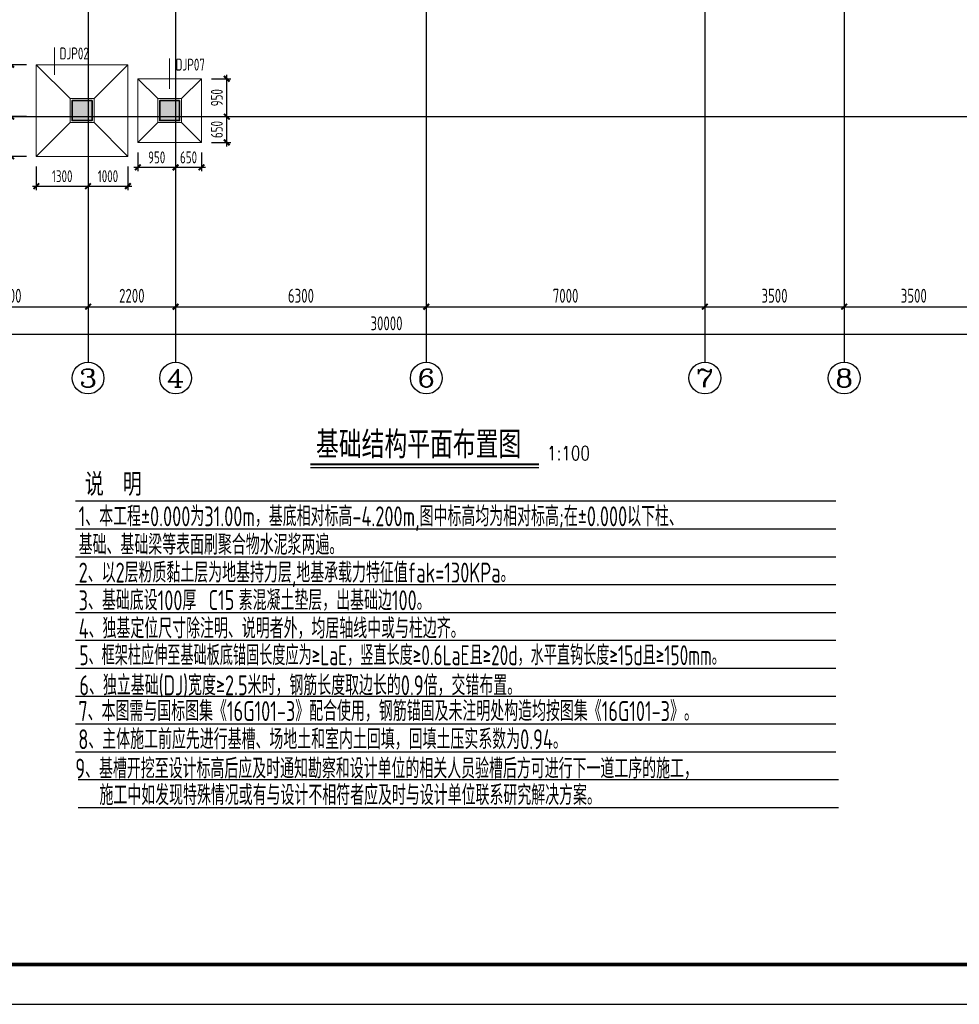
# Model space of a CAD drawing. Extents: x -302077 to 107904, y -9283 to 295706.
# Tile 13 of 256: x -232512 to -208900, y -9283 to 15454. Entities that reach past the tile are written whole.
import ezdxf
from ezdxf.enums import TextEntityAlignment as Align

# ---------------------------------------------------------------- set-up
doc = ezdxf.new("R2010")
doc.units = 0
doc.header["$LTSCALE"] = 500
doc.header["$MEASUREMENT"] = 0
doc.layers.get('0').update_dxf_attribs({"linetype": 'CONTINUOUS'})
doc.layers.get('Defpoints').update_dxf_attribs({"linetype": 'CONTINUOUS'})
for name, color, linetype in [('AXIS', 3, 'CONTINUOUS'), ('AXIS_TEXT', 7, 'CONTINUOUS'), ('COLU', 7, 'CONTINUOUS'), ('PUB_DIM', 3, 'CONTINUOUS'), ('PUB_TITLE', 4, 'CONTINUOUS'), ('图名层', 13, 'CONTINUOUS'), ('浅辅助线', 8, 'CONTINUOUS')]:
    doc.layers.add(name, color=color, linetype=linetype)
for name, color, linetype, lineweight in [('COLU_HATCH', 251, 'CONTINUOUS', 0), ('DIM', 3, 'CONTINUOUS', 0), ('独基集中标注', 7, 'CONTINUOUS', 18), ('独立基础', 110, 'CONTINUOUS', 18), ('砼柱', 2, 'CONTINUOUS', 35)]:
    doc.layers.add(name, color=color, linetype=linetype, lineweight=lineweight)
doc.styles.add('_TCH_AXIS', font='COMPLEX', dxfattribs={"bigfont": 'GBCBIG'})
doc.styles.add('COMPLEX', font='COMPLEX')
doc.styles.add('DIM_FONT', font='SIMPLEX.shx', dxfattribs={"width": 0.8})
doc.styles.add('HTHZ', font='simhei.ttf', dxfattribs={"width": 0.7, "height": 600})
doc.styles.add('TSSD_Dimension', font='tssdeng.shx', dxfattribs={"width": 0.7, "bigfont": 'hztxt.shx'})
doc.styles.add('TSSD_Rein', font='tssdeng.shx', dxfattribs={"width": 0.7, "bigfont": 'hztxt.shx'})
doc.dimstyles.new('TSSD_100_100', dxfattribs={"dimtxt": 350, "dimasz": 100, "dimexe": 100, "dimexo": 250, "dimgap": 100, "dimtad": 1, "dimdec": 0, "dimzin": 0, "dimdsep": 46, "dimtxsty": 'TSSD_Dimension', "dimblk": 'ARCHTICK', "dimblk1": 'ARCHTICK', "dimblk2": 'ARCHTICK', "dimcen": 0, "dimdle": 100, "dimclrt": 7, "dimadec": 0, "dimazin": 0, "dimtfac": 1, "dimtdec": 0, "dimtix": 1, "dimtmove": 2, "dimatfit": 3, "dimfxl": 1, "dimtolj": 1, "dimtzin": 0, "dimarcsym": 0})

# ---------------------------------------------------------------- blocks, each defined once
blk = doc.blocks.new('_ArchTick')
at = {"color": 0, "linetype": 'ByBlock', "const_width": 0.5}
blk.add_lwpolyline([(-0.71, -0.71), (0.71, 0.71)], dxfattribs=at)
blk = doc.blocks.new('*D780')
at = {"layer": 'AXIS', "color": 0, "lineweight": -2}
for p, q in [((-44785, 91353), (-44785, 88203)), ((-14785, 91353), (-14785, 88203)), ((-44885, 88303), (-14685, 88303))]:
    blk.add_line(p, q, dxfattribs=at)
at = {"layer": 'Defpoints', "color": 0}
for p in [(-44785, 91603), (-14785, 91603), (-14785, 88303)]:
    blk.add_point(p, dxfattribs=at)
at = {"layer": 'AXIS', "color": 0, "lineweight": -2, "xscale": 100, "yscale": 100, "zscale": 100, "rotation": 180}
blk.add_blockref('_ArchTick', (-44785, 88303), dxfattribs=at)
at = {"layer": 'AXIS', "color": 0, "lineweight": -2, "xscale": 100, "yscale": 100, "zscale": 100}
blk.add_blockref('_ArchTick', (-14785, 88303), dxfattribs=at)
at = {"layer": 'AXIS', "color": 7, "insert": (-29785, 88578), "char_height": 350, "attachment_point": 5, "style": 'TSSD_Dimension'}
blk.add_mtext('\\A1;30000', dxfattribs=at)
blk = doc.blocks.new('*D782')
at = {"layer": 'Defpoints', "color": 0}
for p in [(-41285, 91603), (-37285, 91603), (-37285, 88996)]:
    blk.add_point(p, dxfattribs=at)
at = {"layer": 'PUB_DIM', "color": 0, "lineweight": -2}
for p, q in [((-41285, 91353), (-41285, 88896)), ((-37285, 91353), (-37285, 88896)), ((-41385, 88996), (-37185, 88996))]:
    blk.add_line(p, q, dxfattribs=at)
at = {"layer": 'PUB_DIM', "color": 0, "lineweight": -2, "xscale": 100, "yscale": 100, "zscale": 100, "rotation": 180}
blk.add_blockref('_ArchTick', (-41285, 88996), dxfattribs=at)
at = {"layer": 'PUB_DIM', "color": 0, "lineweight": -2, "xscale": 100, "yscale": 100, "zscale": 100}
blk.add_blockref('_ArchTick', (-37285, 88996), dxfattribs=at)
at = {"layer": 'PUB_DIM', "color": 7, "insert": (-39285, 89271), "char_height": 350, "attachment_point": 5, "style": 'TSSD_Dimension'}
blk.add_mtext('\\A1;4000', dxfattribs=at)
blk = doc.blocks.new('*D783')
at = {"layer": 'Defpoints', "color": 0}
for p in [(-37285, 91603), (-35085, 91603), (-35085, 88996)]:
    blk.add_point(p, dxfattribs=at)
at = {"layer": 'PUB_DIM', "color": 0, "lineweight": -2}
for p, q in [((-37285, 91353), (-37285, 88896)), ((-35085, 91353), (-35085, 88896)), ((-37385, 88996), (-34985, 88996))]:
    blk.add_line(p, q, dxfattribs=at)
at = {"layer": 'PUB_DIM', "color": 0, "lineweight": -2, "xscale": 100, "yscale": 100, "zscale": 100, "rotation": 180}
blk.add_blockref('_ArchTick', (-37285, 88996), dxfattribs=at)
at = {"layer": 'PUB_DIM', "color": 0, "lineweight": -2, "xscale": 100, "yscale": 100, "zscale": 100}
blk.add_blockref('_ArchTick', (-35085, 88996), dxfattribs=at)
at = {"layer": 'PUB_DIM', "color": 7, "insert": (-36185, 89271), "char_height": 350, "attachment_point": 5, "style": 'TSSD_Dimension'}
blk.add_mtext('\\A1;2200', dxfattribs=at)
blk = doc.blocks.new('*D784')
at = {"layer": 'Defpoints', "color": 0}
for p in [(-35085, 91603), (-28785, 91603), (-28785, 88996)]:
    blk.add_point(p, dxfattribs=at)
at = {"layer": 'PUB_DIM', "color": 0, "lineweight": -2}
for p, q in [((-35085, 91353), (-35085, 88896)), ((-28785, 91353), (-28785, 88896)), ((-35185, 88996), (-28685, 88996))]:
    blk.add_line(p, q, dxfattribs=at)
at = {"layer": 'PUB_DIM', "color": 0, "lineweight": -2, "xscale": 100, "yscale": 100, "zscale": 100, "rotation": 180}
blk.add_blockref('_ArchTick', (-35085, 88996), dxfattribs=at)
at = {"layer": 'PUB_DIM', "color": 0, "lineweight": -2, "xscale": 100, "yscale": 100, "zscale": 100}
blk.add_blockref('_ArchTick', (-28785, 88996), dxfattribs=at)
at = {"layer": 'PUB_DIM', "color": 7, "insert": (-31935, 89271), "char_height": 350, "attachment_point": 5, "style": 'TSSD_Dimension'}
blk.add_mtext('\\A1;6300', dxfattribs=at)
blk = doc.blocks.new('*D785')
at = {"layer": 'Defpoints', "color": 0}
for p in [(-28785, 91603), (-21785, 91603), (-21785, 88996)]:
    blk.add_point(p, dxfattribs=at)
at = {"layer": 'PUB_DIM', "color": 0, "lineweight": -2}
for p, q in [((-28785, 91353), (-28785, 88896)), ((-21785, 91353), (-21785, 88896)), ((-28885, 88996), (-21685, 88996))]:
    blk.add_line(p, q, dxfattribs=at)
at = {"layer": 'PUB_DIM', "color": 0, "lineweight": -2, "xscale": 100, "yscale": 100, "zscale": 100, "rotation": 180}
blk.add_blockref('_ArchTick', (-28785, 88996), dxfattribs=at)
at = {"layer": 'PUB_DIM', "color": 0, "lineweight": -2, "xscale": 100, "yscale": 100, "zscale": 100}
blk.add_blockref('_ArchTick', (-21785, 88996), dxfattribs=at)
at = {"layer": 'PUB_DIM', "color": 7, "insert": (-25285, 89271), "char_height": 350, "attachment_point": 5, "style": 'TSSD_Dimension'}
blk.add_mtext('\\A1;7000', dxfattribs=at)
blk = doc.blocks.new('*D786')
at = {"layer": 'Defpoints', "color": 0}
for p in [(-21785, 91603), (-18285, 91603), (-18285, 88996)]:
    blk.add_point(p, dxfattribs=at)
at = {"layer": 'PUB_DIM', "color": 0, "lineweight": -2}
for p, q in [((-21785, 91353), (-21785, 88896)), ((-18285, 91353), (-18285, 88896)), ((-21885, 88996), (-18185, 88996))]:
    blk.add_line(p, q, dxfattribs=at)
at = {"layer": 'PUB_DIM', "color": 0, "lineweight": -2, "xscale": 100, "yscale": 100, "zscale": 100, "rotation": 180}
blk.add_blockref('_ArchTick', (-21785, 88996), dxfattribs=at)
at = {"layer": 'PUB_DIM', "color": 0, "lineweight": -2, "xscale": 100, "yscale": 100, "zscale": 100}
blk.add_blockref('_ArchTick', (-18285, 88996), dxfattribs=at)
at = {"layer": 'PUB_DIM', "color": 7, "insert": (-20035, 89271), "char_height": 350, "attachment_point": 5, "style": 'TSSD_Dimension'}
blk.add_mtext('\\A1;3500', dxfattribs=at)
blk = doc.blocks.new('*D787')
at = {"layer": 'Defpoints', "color": 0}
for p in [(-18285, 91603), (-14785, 91603), (-14785, 88996)]:
    blk.add_point(p, dxfattribs=at)
at = {"layer": 'PUB_DIM', "color": 0, "lineweight": -2}
for p, q in [((-18285, 91353), (-18285, 88896)), ((-14785, 91353), (-14785, 88896)), ((-18385, 88996), (-14685, 88996))]:
    blk.add_line(p, q, dxfattribs=at)
at = {"layer": 'PUB_DIM', "color": 0, "lineweight": -2, "xscale": 100, "yscale": 100, "zscale": 100, "rotation": 180}
blk.add_blockref('_ArchTick', (-18285, 88996), dxfattribs=at)
at = {"layer": 'PUB_DIM', "color": 0, "lineweight": -2, "xscale": 100, "yscale": 100, "zscale": 100}
blk.add_blockref('_ArchTick', (-14785, 88996), dxfattribs=at)
at = {"layer": 'PUB_DIM', "color": 7, "insert": (-16535, 89271), "char_height": 350, "attachment_point": 5, "style": 'TSSD_Dimension'}
blk.add_mtext('\\A1;3500', dxfattribs=at)
blk = doc.blocks.new('_AXISO')
blk.add_circle((0, 0), 0.5)
at = {"layer": 'AXIS_TEXT', "style": 'COMPLEX', "width": 1.041667}
blk.add_attdef('A', text='', height=0.56, dxfattribs=at).set_placement((-0.25, -0.28), (0.25, -0.28), align=Align.FIT)
blk = doc.blocks.new('*D486')
at = {"layer": 'Defpoints', "color": 0}
for p in [(-232094, 14320), (-232727, 13020), (-232094, 13020)]:
    blk.add_point(p, dxfattribs=at)
at = {"layer": 'DIM', "color": 0, "lineweight": -2}
for p, q in [((-232727, 14420), (-232727, 12920)), ((-232344, 14320), (-232827, 14320)), ((-232344, 13020), (-232827, 13020))]:
    blk.add_line(p, q, dxfattribs=at)
at = {"layer": 'DIM', "color": 0, "lineweight": -2, "xscale": 100, "yscale": 100, "zscale": 100}
for p, rotation in [((-232727, 14320), 90), ((-232727, 13020), 270)]:
    blk.add_blockref('_ArchTick', p, dxfattribs=dict(at, rotation=rotation))
at = {"layer": 'DIM', "color": 7, "insert": (-232977, 13670), "char_height": 300, "attachment_point": 5, "rotation": 90, "style": 'TSSD_Dimension'}
blk.add_mtext('\\A1;1300', dxfattribs=at)
blk = doc.blocks.new('*D487')
at = {"layer": 'Defpoints', "color": 0}
for p in [(-232094, 13020), (-232727, 12020), (-232094, 12020)]:
    blk.add_point(p, dxfattribs=at)
at = {"layer": 'DIM', "color": 0, "lineweight": -2}
for p, q in [((-232727, 13120), (-232727, 11920)), ((-232344, 13020), (-232827, 13020)), ((-232344, 12020), (-232827, 12020))]:
    blk.add_line(p, q, dxfattribs=at)
at = {"layer": 'DIM', "color": 0, "lineweight": -2, "xscale": 100, "yscale": 100, "zscale": 100}
for p, rotation in [((-232727, 13020), 90), ((-232727, 12020), 270)]:
    blk.add_blockref('_ArchTick', p, dxfattribs=dict(at, rotation=rotation))
at = {"layer": 'DIM', "color": 7, "insert": (-232977, 12520), "char_height": 300, "attachment_point": 5, "rotation": 90, "style": 'TSSD_Dimension'}
blk.add_mtext('\\A1;1000', dxfattribs=at)
blk = doc.blocks.new('*D488')
at = {"layer": 'Defpoints', "color": 0}
for p in [(-232094, 12020), (-230794, 12020), (-230794, 11272)]:
    blk.add_point(p, dxfattribs=at)
at = {"layer": 'DIM', "color": 0, "lineweight": -2}
for p, q in [((-232094, 11770), (-232094, 11172)), ((-230794, 11770), (-230794, 11172)), ((-232194, 11272), (-230694, 11272))]:
    blk.add_line(p, q, dxfattribs=at)
at = {"layer": 'DIM', "color": 0, "lineweight": -2, "xscale": 100, "yscale": 100, "zscale": 100, "rotation": 180}
blk.add_blockref('_ArchTick', (-232094, 11272), dxfattribs=at)
at = {"layer": 'DIM', "color": 0, "lineweight": -2, "xscale": 100, "yscale": 100, "zscale": 100}
blk.add_blockref('_ArchTick', (-230794, 11272), dxfattribs=at)
at = {"layer": 'DIM', "color": 7, "insert": (-231444, 11522), "char_height": 300, "attachment_point": 5, "style": 'TSSD_Dimension'}
blk.add_mtext('\\A1;1300', dxfattribs=at)
blk = doc.blocks.new('*D489')
at = {"layer": 'Defpoints', "color": 0}
for p in [(-230794, 12020), (-229794, 12020), (-229794, 11272)]:
    blk.add_point(p, dxfattribs=at)
at = {"layer": 'DIM', "color": 0, "lineweight": -2}
for p, q in [((-230794, 11770), (-230794, 11172)), ((-229794, 11770), (-229794, 11172)), ((-230894, 11272), (-229694, 11272))]:
    blk.add_line(p, q, dxfattribs=at)
at = {"layer": 'DIM', "color": 0, "lineweight": -2, "xscale": 100, "yscale": 100, "zscale": 100, "rotation": 180}
blk.add_blockref('_ArchTick', (-230794, 11272), dxfattribs=at)
at = {"layer": 'DIM', "color": 0, "lineweight": -2, "xscale": 100, "yscale": 100, "zscale": 100}
blk.add_blockref('_ArchTick', (-229794, 11272), dxfattribs=at)
at = {"layer": 'DIM', "color": 7, "insert": (-230294, 11522), "char_height": 300, "attachment_point": 5, "style": 'TSSD_Dimension'}
blk.add_mtext('\\A1;1000', dxfattribs=at)
blk = doc.blocks.new('*D490')
at = {"layer": 'Defpoints', "color": 0}
for p in [(-229544, 12370), (-228594, 12370), (-228594, 11745)]:
    blk.add_point(p, dxfattribs=at)
at = {"layer": 'DIM', "color": 0, "lineweight": -2}
for p, q in [((-229544, 12120), (-229544, 11645)), ((-228594, 12120), (-228594, 11645)), ((-229644, 11745), (-228494, 11745))]:
    blk.add_line(p, q, dxfattribs=at)
at = {"layer": 'DIM', "color": 0, "lineweight": -2, "xscale": 100, "yscale": 100, "zscale": 100, "rotation": 180}
blk.add_blockref('_ArchTick', (-229544, 11745), dxfattribs=at)
at = {"layer": 'DIM', "color": 0, "lineweight": -2, "xscale": 100, "yscale": 100, "zscale": 100}
blk.add_blockref('_ArchTick', (-228594, 11745), dxfattribs=at)
at = {"layer": 'DIM', "color": 7, "insert": (-229069, 11995), "char_height": 300, "attachment_point": 5, "style": 'TSSD_Dimension'}
blk.add_mtext('\\A1;950', dxfattribs=at)
blk = doc.blocks.new('*D491')
at = {"layer": 'Defpoints', "color": 0}
for p in [(-228594, 12370), (-227944, 12370), (-227944, 11745)]:
    blk.add_point(p, dxfattribs=at)
at = {"layer": 'DIM', "color": 0, "lineweight": -2}
for p, q in [((-228594, 12120), (-228594, 11645)), ((-227944, 12120), (-227944, 11645)), ((-228694, 11745), (-227844, 11745))]:
    blk.add_line(p, q, dxfattribs=at)
at = {"layer": 'DIM', "color": 0, "lineweight": -2, "xscale": 100, "yscale": 100, "zscale": 100, "rotation": 180}
blk.add_blockref('_ArchTick', (-228594, 11745), dxfattribs=at)
at = {"layer": 'DIM', "color": 0, "lineweight": -2, "xscale": 100, "yscale": 100, "zscale": 100}
blk.add_blockref('_ArchTick', (-227944, 11745), dxfattribs=at)
at = {"layer": 'DIM', "color": 7, "insert": (-228269, 11995), "char_height": 300, "attachment_point": 5, "style": 'TSSD_Dimension'}
blk.add_mtext('\\A1;650', dxfattribs=at)
blk = doc.blocks.new('*D492')
at = {"layer": 'Defpoints', "color": 0}
for p in [(-227944, 13020), (-227308, 13020), (-227944, 12370)]:
    blk.add_point(p, dxfattribs=at)
at = {"layer": 'DIM', "color": 0, "lineweight": -2}
for p, q in [((-227308, 12270), (-227308, 13120)), ((-227694, 13020), (-227208, 13020)), ((-227694, 12370), (-227208, 12370))]:
    blk.add_line(p, q, dxfattribs=at)
at = {"layer": 'DIM', "color": 0, "lineweight": -2, "xscale": 100, "yscale": 100, "zscale": 100}
for p, rotation in [((-227308, 13020), 90), ((-227308, 12370), 270)]:
    blk.add_blockref('_ArchTick', p, dxfattribs=dict(at, rotation=rotation))
at = {"layer": 'DIM', "color": 7, "insert": (-227558, 12695), "char_height": 300, "attachment_point": 5, "rotation": 90, "style": 'TSSD_Dimension'}
blk.add_mtext('\\A1;650', dxfattribs=at)
blk = doc.blocks.new('*D493')
at = {"layer": 'Defpoints', "color": 0}
for p in [(-227944, 13970), (-227308, 13970), (-227944, 13020)]:
    blk.add_point(p, dxfattribs=at)
at = {"layer": 'DIM', "color": 0, "lineweight": -2}
for p, q in [((-227694, 13970), (-227208, 13970)), ((-227308, 12920), (-227308, 14070)), ((-227694, 13020), (-227208, 13020))]:
    blk.add_line(p, q, dxfattribs=at)
at = {"layer": 'DIM', "color": 0, "lineweight": -2, "xscale": 100, "yscale": 100, "zscale": 100}
for p, rotation in [((-227308, 13970), 90), ((-227308, 13020), 270)]:
    blk.add_blockref('_ArchTick', p, dxfattribs=dict(at, rotation=rotation))
at = {"layer": 'DIM', "color": 7, "insert": (-227558, 13495), "char_height": 300, "attachment_point": 5, "rotation": 90, "style": 'TSSD_Dimension'}
blk.add_mtext('\\A1;950', dxfattribs=at)
blk = doc.blocks.new('wrtgtg')
at = {"layer": 'PUB_TITLE'}
blk.add_lwpolyline([(-75296, -5841), (8804, -5841), (8804, 53559), (-75296, 53559)], close=True, dxfattribs=at)
at = {"layer": 'PUB_TITLE', "const_width": 100}
blk.add_lwpolyline([(-72796, -4841), (7804, -4841), (7804, 52559), (-72796, 52559)], close=True, dxfattribs=at)
blk = doc.blocks.new('zw')
at = {"layer": 'AXIS', "color": 250}
for p, q in [((-37284.9, 122803), (-37284.9, 91603)), ((-28784.9, 122803), (-28784.9, 91603)), ((-21784.9, 122803), (-21784.9, 91603)), ((-18284.9, 122803), (-18284.9, 91603)), ((-35084.9, 112394.7), (-35084.9, 91603)), ((-46817.4, 93772.6), (-12983.9, 93772.6))]:
    blk.add_line(p, q, dxfattribs=at)
at = {"layer": 'AXIS'}
for p, q in [((-37284.9, 91603), (-37284.9, 87603)), ((-35084.9, 91603), (-35084.9, 87603)), ((-28784.9, 91603), (-28784.9, 87603)), ((-21784.9, 91603), (-21784.9, 87603)), ((-18284.9, 91603), (-18284.9, 87603))]:
    blk.add_line(p, q, dxfattribs=at)
ref = blk.add_blockref('_AXISO', (-37284.9, 87203), dxfattribs=dict(at, xscale=800, yscale=800, zscale=800))
ref.add_attrib('A', '3', dxfattribs={"layer": 'AXIS_TEXT', "height": 452.5, "style": '_TCH_AXIS', "width": 1.5}).set_placement((-37511.1, 86976.7), (-37058.6, 86976.7), align=Align.FIT)
ref = blk.add_blockref('_AXISO', (-35084.9, 87203), dxfattribs=dict(at, xscale=800, yscale=800, zscale=800))
ref.add_attrib('A', '4', dxfattribs={"layer": 'AXIS_TEXT', "height": 452.5, "style": '_TCH_AXIS', "width": 1.3125}).set_placement((-35311.1, 86976.7), (-34858.6, 86976.7), align=Align.FIT)
ref = blk.add_blockref('_AXISO', (-28784.9, 87203), dxfattribs=dict(at, xscale=800, yscale=800, zscale=800))
ref.add_attrib('A', '6', dxfattribs={"layer": 'AXIS_TEXT', "height": 452.5, "style": '_TCH_AXIS', "width": 1.5}).set_placement((-29011.1, 86976.7), (-28558.6, 86976.7), align=Align.FIT)
ref = blk.add_blockref('_AXISO', (-21784.9, 87203), dxfattribs=dict(at, xscale=800, yscale=800, zscale=800))
ref.add_attrib('A', '7', dxfattribs={"layer": 'AXIS_TEXT', "height": 452.5, "style": '_TCH_AXIS', "width": 1.5}).set_placement((-22011.1, 86976.7), (-21558.6, 86976.7), align=Align.FIT)
ref = blk.add_blockref('_AXISO', (-18284.9, 87203), dxfattribs=dict(at, xscale=800, yscale=800, zscale=800))
ref.add_attrib('A', '8', dxfattribs={"layer": 'AXIS_TEXT', "height": 452.5, "style": '_TCH_AXIS', "width": 1.5}).set_placement((-18511.1, 86976.7), (-18058.6, 86976.7), align=Align.FIT)
dim = blk.add_aligned_dim(p1=(-44784.9, 91603), p2=(-14784.9, 91603), distance=-3300, dimstyle='TSSD_100_100', dxfattribs=at)
dim.commit()
dim.dimension.update_dxf_attribs({"geometry": '*D780', "text_midpoint": (-29784.9, 88578)})
at = {"layer": 'PUB_DIM'}
for p1, p2, picture, middle in [((-41284.9, 91603), (-37284.9, 91603), '*D782', (-39284.9, 89271.2)), ((-37284.9, 91603), (-35084.9, 91603), '*D783', (-36184.9, 89271.2)), ((-35084.9, 91603), (-28784.9, 91603), '*D784', (-31934.9, 89271.2)), ((-28784.9, 91603), (-21784.9, 91603), '*D785', (-25284.9, 89271.2)), ((-21784.9, 91603), (-18284.9, 91603), '*D786', (-20034.9, 89271.2)), ((-18284.9, 91603), (-14784.9, 91603), '*D787', (-16534.9, 89271.2))]:
    dim = blk.add_aligned_dim(p1=p1, p2=p2, distance=-2606.8, dimstyle='TSSD_100_100', dxfattribs=at)
    dim.commit()
    dim.dimension.update_dxf_attribs({"geometry": picture, "text_midpoint": middle})

msp = doc.modelspace()

# ---------------------------------------------------------------- hatches: boundary and pattern name
at = {"layer": 'COLU_HATCH'}
for points in [[(-230694.08, 12920.263), (-230694.08, 13420.263), (-231194.08, 13420.263), (-231194.08, 12920.263)], [(-228494.08, 12920.263), (-228494.08, 13420.263), (-228994.08, 13420.263), (-228994.08, 12920.263)]]:
    msp.add_hatch(color=256, dxfattribs=at).paths.add_polyline_path(points)

# ---------------------------------------------------------------- linework, layer by layer
at = {"layer": 'COLU'}
for points in [[(-230694.08, 12920.263), (-230694.08, 13420.263), (-231194.08, 13420.263), (-231194.08, 12920.263)], [(-228494.08, 12920.263), (-228494.08, 13420.263), (-228994.08, 13420.263), (-228994.08, 12920.263)]]:
    msp.add_lwpolyline(points, close=True, dxfattribs=at)
at = {"layer": '图名层'}
msp.add_line((-225205.137, 4201.636), (-219465.569, 4201.636), dxfattribs=at)
at = {"layer": '图名层', "const_width": 50}
msp.add_lwpolyline([(-225205.137, 4284.982), (-219465.569, 4284.982)], dxfattribs=at)
at = {"layer": '浅辅助线', "ltscale": 0.5}
for p, q in [((-231108.263, 3362.2), (-212007.202, 3362.2)), ((-231108.263, 2662.2), (-212007.202, 2662.2)), ((-231108.263, 1962.2), (-212007.202, 1962.2)), ((-231108.263, 1262.2), (-212007.202, 1262.2)), ((-231108.263, 1262.2), (-212007.202, 1262.2)), ((-231108.263, 562.2), (-212007.202, 562.2)), ((-231108.263, 562.2), (-212007.202, 562.2)), ((-231108.263, -137.8), (-212007.202, -137.8)), ((-231108.263, -137.8), (-212007.202, -137.8)), ((-231108.263, -137.8), (-212007.202, -137.8)), ((-231108.263, -137.8), (-212007.202, -137.8)), ((-231108.263, -837.8), (-212007.202, -837.8)), ((-231108.263, -837.8), (-212007.202, -837.8)), ((-231108.263, -1537.8), (-212007.202, -1537.8)), ((-231108.263, -2237.8), (-212007.202, -2237.8)), ((-231108.263, -2937.8), (-212007.202, -2937.8)), ((-231040.402, -3637.8), (-211939.341, -3637.8)), ((-231040.402, -3637.8), (-211939.341, -3637.8)), ((-231040.402, -4337.8), (-211939.341, -4337.8))]:
    msp.add_line(p, q, dxfattribs=at)
at = {"layer": '独基集中标注'}
for p, q in [((-231634.08, 14070.261), (-231634.08, 14756.012)), ((-228744.08, 13720.261), (-228744.08, 14475.128))]:
    msp.add_line(p, q, dxfattribs=at)
at = {"layer": '独立基础'}
for p, q in [((-232094.08, 14320.261), (-231244.08, 13470.261)), ((-229794.08, 14320.261), (-230644.08, 13470.261)), ((-229544.08, 13970.261), (-229044.08, 13470.261)), ((-227944.08, 13970.261), (-228444.08, 13470.261)), ((-232094.08, 12020.261), (-231244.08, 12870.261)), ((-229794.08, 12020.261), (-230644.08, 12870.261)), ((-229544.08, 12370.261), (-229044.08, 12870.261)), ((-227944.08, 12370.261), (-228444.08, 12870.261))]:
    msp.add_line(p, q, dxfattribs=at)
for points in [[(-229794.08, 14320.261), (-232094.08, 14320.261), (-232094.08, 12020.261), (-229794.08, 12020.261)], [(-227944.08, 13970.261), (-229544.08, 13970.261), (-229544.08, 12370.261), (-227944.08, 12370.261)], [(-230644.08, 13470.261), (-231244.08, 13470.261), (-231244.08, 12870.261), (-230644.08, 12870.261)], [(-228444.08, 13470.261), (-229044.08, 13470.261), (-229044.08, 12870.261), (-228444.08, 12870.261)]]:
    msp.add_lwpolyline(points, close=True, dxfattribs=at)
at = {"layer": '砼柱'}
for points in [[(-230694.08, 13420.261), (-231194.08, 13420.261), (-231194.08, 12920.261), (-230694.08, 12920.261)], [(-228494.08, 13420.261), (-228994.08, 13420.261), (-228994.08, 12920.261), (-228494.08, 12920.261)]]:
    msp.add_lwpolyline(points, close=True, dxfattribs=at)

# ---------------------------------------------------------------- block references
msp.add_blockref('wrtgtg', (-175812.208, -3441.74))
at = {"layer": 'PUB_DIM'}
msp.add_blockref('zw', (-193509.206, -80752.333), dxfattribs=at)

# ---------------------------------------------------------------- texts
at = {"style": 'TSSD_Rein'}
for s, width, p in [('1、本工程%%P0.000为31.00m，基底相对标高-4.200m,图中标高均为相对标高;在%%P0.000以下柱、', 0.7, (-231031.237, 2726.647)), ('基础、基础梁等表面刷聚合物水泥浆两遍。', 0.7, (-231031.237, 2013.513)), ('2、以2层粉质黏土层为地基持力层,地基承载力特征值fak=130KPa。', 0.7, (-231031.237, 1313.513)), ('3、基础底设100厚     素混凝土垫层，出基础边100。', 0.7, (-231031.237, 617.161)), ('4、独基定位尺寸除注明、说明者外，均居轴线中或与柱边齐。', 0.7, (-231031.237, -88.423)), ('5、框架柱应伸至基础板底锚固长度应为≥LaE，竖直长度≥0.6LaE且≥20d，水平直钩长度≥15d且≥150mm。', 0.66, (-231012.237, -763.081)), ('6、独立基础(DJ)宽度≥2.5米时，钢筋长度取边长的0.9倍，交错布置。', 0.7, (-231012.237, -1518.92)), ('7、本图需与国标图集《16G101-3》配合使用，钢筋锚固及未注明处构造均按图集《16G101-3》。', 0.7, (-231038.42, -2166.233)), ('8、主体施工前应先进行基槽、场地土和室内土回填，回填土压实系数为0.94。', 0.7, (-231039.038, -2873.613)), ('9、基槽开挖至设计标高后应及时通知勘察和设计单位的相关人员验槽后方可进行下一道工序的施工，', 0.7, (-231114.407, -3610.067)), ('施工中如发现特殊情况或有与设计不相符者应及时与设计单位联系研究解决方案。', 0.7, (-230507.635, -4276.907))]:
    msp.add_text(s, height=500, dxfattribs=dict(at, width=width)).set_placement(p)
at = {"color": 6, "style": 'TSSD_Rein', "width": 0.7}
msp.add_text('C15', height=500, dxfattribs=at).set_placement((-227766.52, 624.198))
at = {"layer": '图名层'}
for s, height, style, width, p in [('基础结构平面布置图', 600, 'HTHZ', 0.7, (-225065.334, 4500.763)), ('1:100', 350, 'DIM_FONT', 0.8, (-219261.921, 4387.562)), ('说  明', 500, 'HTHZ', 0.7, (-230873.507, 3546.993))]:
    msp.add_text(s, height=height, dxfattribs=dict(at, style=style, width=width)).set_placement(p)
at = {"layer": '独基集中标注', "linetype": 'Continuous', "style": 'TSSD_Rein', "width": 0.7}
for s, p in [('DJ%%142P%%14302', (-231509.08, 14756.012)), ('DJ%%142P%%14307', (-228594.08, 14475.128))]:
    msp.add_text(s, height=300, dxfattribs=at).set_placement(p, align=Align.TOP_LEFT)

# ---------------------------------------------------------------- dimensions: what is measured, and where the dimension line sits
at = {"layer": 'DIM'}
for base, p1, p2, picture, middle in [((-232726.593, 13020.259), (-232094.08, 14320.261), (-232094.08, 13020.259), '*D486', (-232976.593, 13670.26)), ((-227308.209, 13970.261), (-227944.08, 13020.259), (-227944.08, 13970.261), '*D493', (-227558.209, 13495.26)), ((-232726.593, 12020.261), (-232094.08, 13020.259), (-232094.08, 12020.261), '*D487', (-232976.593, 12520.26)), ((-227308.209, 13020.259), (-227944.08, 12370.261), (-227944.08, 13020.259), '*D492', (-227558.209, 12695.26))]:
    dim = msp.add_linear_dim(base=base, p1=p1, p2=p2, angle=90, dimstyle='TSSD_100_100', override={"dimtxt": 300}, dxfattribs=at)
    dim.commit()
    dim.dimension.update_dxf_attribs({"geometry": picture, "text_midpoint": middle})
for base, p1, p2, picture, middle in [((-228594.08, 11745.062), (-229544.08, 12370.261), (-228594.08, 12370.261), '*D490', (-229069.08, 11995.062)), ((-227944.08, 11745.062), (-228594.08, 12370.261), (-227944.08, 12370.261), '*D491', (-228269.08, 11995.062)), ((-230794.08, 11271.899), (-232094.08, 12020.261), (-230794.08, 12020.261), '*D488', (-231444.08, 11521.899)), ((-229794.08, 11271.899), (-230794.08, 12020.261), (-229794.08, 12020.261), '*D489', (-230294.08, 11521.899))]:
    dim = msp.add_linear_dim(base=base, p1=p1, p2=p2, dimstyle='TSSD_100_100', override={"dimtxt": 300}, dxfattribs=at)
    dim.commit()
    dim.dimension.update_dxf_attribs({"geometry": picture, "text_midpoint": middle})

doc.saveas('drawing.dxf')
